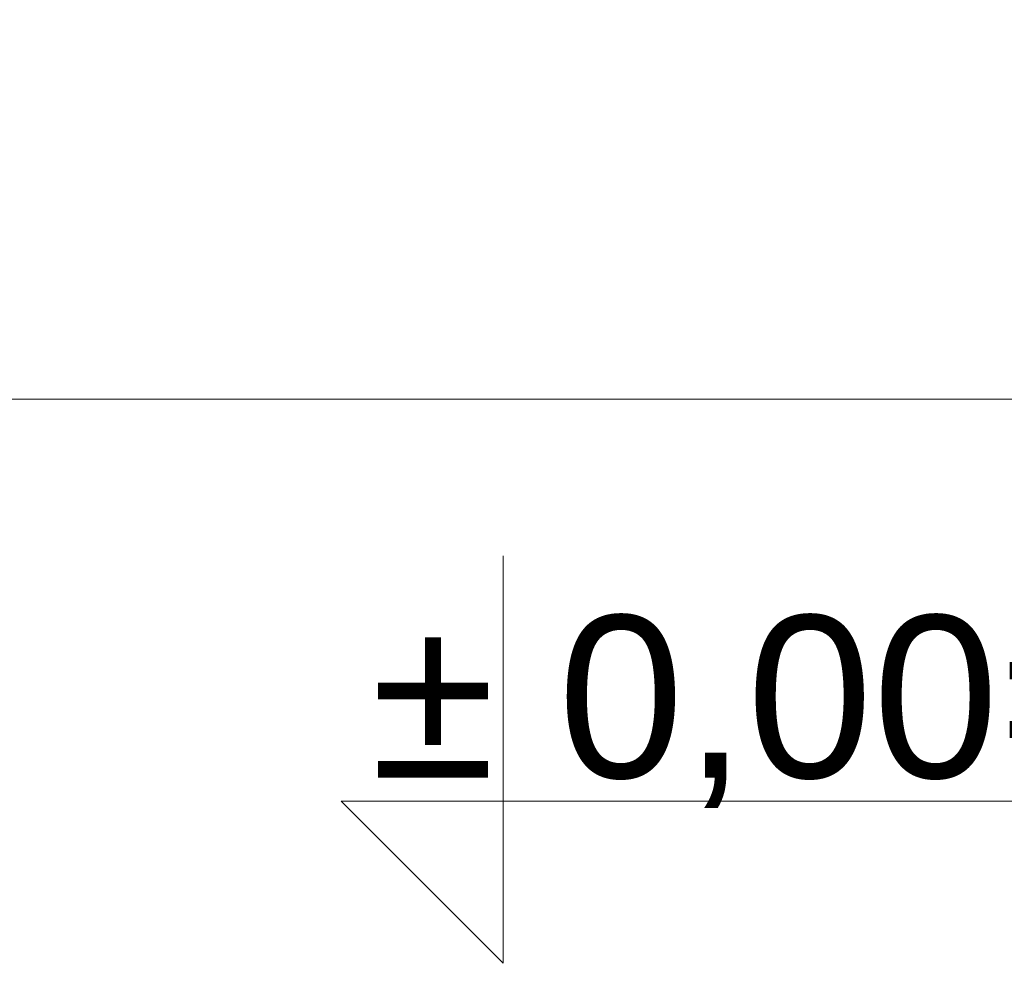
# Model space of a CAD drawing. Header units: millimetres. Extents: x 7483 to 13091, y 8111 to 13871.
# Tile 210 of 256: x 10339 to 10449, y 9334 to 9439. Entities that reach past the tile are written whole.
import ezdxf

# ---------------------------------------------------------------- set-up
doc = ezdxf.new("R2010")
doc.units = ezdxf.units.MM
doc.layers.add('- AGP-1_OPISY', color=7, linetype='Continuous', lineweight=5)
doc.layers.add('a___wymiary', color=7, linetype='Continuous', lineweight=5, true_color=0x000000)
doc.layers.add('wymiary', color=7, linetype='Continuous', lineweight=5, true_color=0xb2b2b2)
doc.styles.add('Arial', font='arial.ttf')
doc.styles.add('style1', font='simplex.shx', dxfattribs={"width": 0.6})
doc.dimstyles.new('wymiary agp1', dxfattribs={"dimtxt": 16, "dimasz": 5, "dimexe": 30, "dimexo": 60, "dimgap": 1.8, "dimtad": 1, "dimdec": 3, "dimrnd": 0.5, "dimdsep": 46, "dimtxsty": 'Arial', "dimblk": 'znacznik', "dimcen": 1.5, "dimse1": 1, "dimse2": 1, "dimclrd": 256, "dimazin": 0, "dimtfac": 1, "dimtdec": 3, "dimtmove": 1, "dimatfit": 3, "dimldrblk": 'znacznik', "dimfxl": 0, "dimlwd": -1, "dimarcsym": 0})

# ---------------------------------------------------------------- blocks, each defined once
blk = doc.blocks.new('znacznik')
at = {"layer": 'a___wymiary'}
for p, q in [((0, 1.394), (0, -1.394)), ((1.394, 0), (-1.394, 0))]:
    blk.add_line(p, q, dxfattribs=at)
at = {"layer": 'a___wymiary', "const_width": 0.2}
blk.add_lwpolyline([(0.876, 0.876), (-0.876, -0.876)], dxfattribs=at)
blk = doc.blocks.new('*D1416')
at = {"layer": 'Defpoints', "color": 0, "transparency": 16777216}
for p in [(8730.29, 9438.87), (11144.7, 9433.7), (11144.7, 9396.75)]:
    blk.add_point(p, dxfattribs=at)
at = {"layer": 'wymiary', "color": 253, "true_color": 0x999999, "transparency": 16777216}
blk.add_line((8735.29, 9396.75), (11139.7, 9396.75), dxfattribs=at)
at = {"layer": 'wymiary', "color": 253, "true_color": 0x999999, "transparency": 16777216, "xscale": 5, "yscale": 5, "zscale": 5, "rotation": 180}
blk.add_blockref('znacznik', (8730.29, 9396.75), dxfattribs=at)
at = {"layer": 'wymiary', "color": 253, "true_color": 0x999999, "transparency": 16777216, "xscale": 5, "yscale": 5, "zscale": 5}
blk.add_blockref('znacznik', (11144.7, 9396.75), dxfattribs=at)
at = {"layer": 'wymiary', "color": 18, "true_color": 0x000000, "transparency": 16777216, "insert": (9937.49, 9406.72), "char_height": 16, "attachment_point": 5, "style": 'Arial'}
blk.add_mtext('2414.5', dxfattribs=at)

msp = doc.modelspace()

# ---------------------------------------------------------------- linework, layer by layer
at = {"layer": '- AGP-1_OPISY', "color": 18, "true_color": 0x000000}
msp.add_lwpolyline([(10392.9284, 9379.3871), (10392.9284, 9334.154), (10374.942, 9352.1404), (10633.9462, 9352.1404)], dxfattribs=at)

# ---------------------------------------------------------------- texts
at = {"layer": '- AGP-1_OPISY', "color": 18, "true_color": 0x000000, "insert": (10378.2179, 9349.3161), "char_height": 18, "attachment_point": 7, "style": 'style1'}
msp.add_mtext('{\\fArial|b0|i0|c238|p0;\\W1;%%P 0,00=232,90m n.p.m\\Fsimplex.shx|c1;\\W0.6;.}', dxfattribs=at)

# ---------------------------------------------------------------- dimensions: what is measured, and where the dimension line sits
at = {"layer": 'wymiary'}
dim = msp.add_linear_dim(base=(11144.6975, 9396.7523), p1=(8730.2884, 9438.8671), p2=(11144.6975, 9433.6997), dimstyle='wymiary agp1', override={"dimblk": 'znacznik'}, dxfattribs=at)
dim.commit()
dim.dimension.update_dxf_attribs({"geometry": '*D1416', "text_midpoint": (9937.493, 9406.7215)})

doc.saveas('drawing.dxf')
